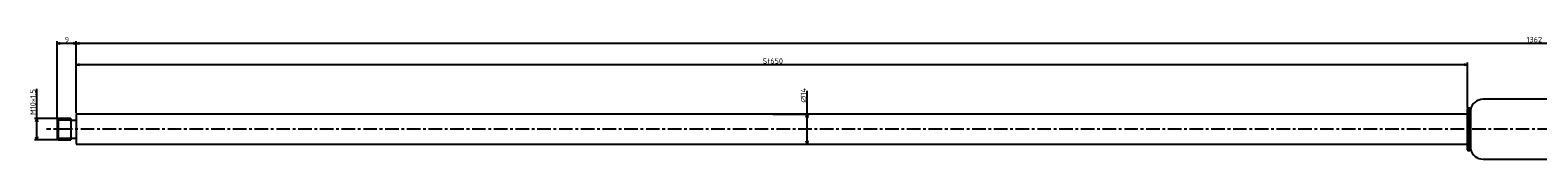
# Model space of a CAD drawing. Extents: x -998 to 411, y -134 to -77.
# Tile 1 of 2: x -998 to -294, y -134 to -77. Entities that reach past the tile are written whole.
import ezdxf

# ---------------------------------------------------------------- set-up
doc = ezdxf.new("R2010")
doc.units = 0
doc.header["$LTSCALE"] = 0.2
doc.linetypes.add('CENTER', pattern=[50.8, 31.75, -6.35, 6.35, -6.35])
doc.layers.get('0').update_dxf_attribs({"linetype": 'CONTINUOUS'})
doc.layers.get('DEFPOINTS').update_dxf_attribs({"linetype": 'CONTINUOUS'})
for name, color, linetype in [('18-0-CON', 3, 'CONTINUOUS'), ('18-2-CEN', 1, 'CENTER'), ('35-0-CON', 7, 'CONTINUOUS')]:
    doc.layers.add(name, color=color, linetype=linetype)
doc.styles.add('DIMENSION', font='isocp.shx', dxfattribs={"bigfont": 'bigfont.shx'})
doc.dimstyles.get("Standard").update_dxf_attribs({"dimtxt": 0.18, "dimasz": 0.18, "dimexe": 0.18, "dimexo": 0.0625, "dimgap": 0.09, "dimtad": 0, "dimtih": 1, "dimtoh": 1, "dimzin": 0, "dimcen": 0.09, "dimazin": 3, "dimtfac": 1, "dimtofl": 0, "dimtmove": 0, "dimatfit": 3})

# ---------------------------------------------------------------- blocks, each defined once
blk = doc.blocks.new('_OPEN30')
at = {"color": 0, "linetype": 'BYBLOCK'}
for p, q in [((-1, 0.27), (0, 0)), ((0, 0), (-1, -0.27)), ((0, 0), (-1, 0))]:
    blk.add_line(p, q, dxfattribs=at)
blk = doc.blocks.new('*U100')
at = {"layer": '18-0-CON', "color": 161, "style": 'DIMENSION'}
blk.add_text('St650', height=2.5, dxfattribs=at).set_placement((-655.8, -89.5))
blk = doc.blocks.new('*D47')
at = {"layer": '18-0-CON', "color": 161}
for p, q in [((-976.47, -112.63), (-976.47, -89)), ((-327.97, -90), (-974.97, -90)), ((-326.47, -109.93), (-326.47, -89))]:
    blk.add_line(p, q, dxfattribs=at)
at = {"layer": 'DEFPOINTS', "color": 0}
for p in [(-976.47, -90), (-326.47, -110.43), (-976.47, -113.13)]:
    blk.add_point(p, dxfattribs=at)
at = {"layer": '18-0-CON', "color": 161, "xscale": 1.5, "yscale": 1.5, "zscale": 1.5, "rotation": 180}
blk.add_blockref('_OPEN30', (-976.47, -90), dxfattribs=at)
at = {"layer": '18-0-CON'}
blk.add_blockref('*U100', (0, 0), dxfattribs=at)
at = {"layer": '18-0-CON', "color": 161, "xscale": 1.5, "yscale": 1.5, "zscale": 1.5}
blk.add_blockref('_OPEN30', (-326.47, -90), dxfattribs=at)
blk = doc.blocks.new('*U101')
at = {"layer": '18-0-CON', "color": 161, "style": 'DIMENSION'}
blk.add_text('∅14', height=2.5, rotation=90, dxfattribs=at).set_placement((-635.5, -107.75))
blk = doc.blocks.new('*D48')
at = {"layer": '18-0-CON', "color": 161}
for p, q in [((-635, -113.13), (-635, -102.12)), ((-650.97, -113.13), (-634, -113.13)), ((-635, -125.63), (-635, -114.63)), ((-650.97, -127.13), (-634, -127.13))]:
    blk.add_line(p, q, dxfattribs=at)
at = {"layer": 'DEFPOINTS', "color": 0}
for p in [(-651.47, -113.13), (-635, -113.13), (-651.47, -127.13)]:
    blk.add_point(p, dxfattribs=at)
at = {"layer": '18-0-CON'}
blk.add_blockref('*U101', (0, 0), dxfattribs=at)
at = {"layer": '18-0-CON', "color": 161, "xscale": 1.5, "yscale": 1.5, "zscale": 1.5}
for p, rotation in [((-635, -113.13), 90), ((-635, -127.13), 270)]:
    blk.add_blockref('_OPEN30', p, dxfattribs=dict(at, rotation=rotation))
blk = doc.blocks.new('*U95')
at = {"layer": '18-0-CON', "color": 161, "style": 'DIMENSION'}
blk.add_text('9', height=2.5, dxfattribs=at).set_placement((-981.89, -79.5))
blk = doc.blocks.new('*D49')
at = {"layer": '18-0-CON', "color": 161}
for p, q in [((-985.47, -115.13), (-985.47, -79)), ((-977.97, -80), (-983.97, -80)), ((-976.47, -112.63), (-976.47, -79))]:
    blk.add_line(p, q, dxfattribs=at)
at = {"layer": 'DEFPOINTS', "color": 0}
for p in [(-985.47, -80), (-985.47, -115.63), (-976.47, -113.13)]:
    blk.add_point(p, dxfattribs=at)
at = {"layer": '18-0-CON'}
blk.add_blockref('*U95', (0, 0), dxfattribs=at)
at = {"layer": '18-0-CON', "color": 161, "xscale": 1.5, "yscale": 1.5, "zscale": 1.5, "rotation": 180}
blk.add_blockref('_OPEN30', (-985.47, -80), dxfattribs=at)
at = {"layer": '18-0-CON', "color": 161, "xscale": 1.5, "yscale": 1.5, "zscale": 1.5}
blk.add_blockref('_OPEN30', (-976.47, -80), dxfattribs=at)
blk = doc.blocks.new('*U99')
at = {"layer": '18-0-CON', "color": 161, "style": 'DIMENSION'}
blk.add_text('M10×1.5', height=2.5, rotation=90, dxfattribs=at).set_placement((-995.5, -113.51))
blk = doc.blocks.new('*D50')
at = {"layer": '18-0-CON', "color": 161}
for p, q in [((-995, -115.13), (-995, -101.28)), ((-985.47, -115.13), (-996, -115.13)), ((-995, -123.63), (-995, -116.63)), ((-985.47, -125.13), (-996, -125.13))]:
    blk.add_line(p, q, dxfattribs=at)
at = {"layer": 'DEFPOINTS', "color": 0}
for p in [(-995, -115.13), (-984.97, -115.13), (-984.97, -125.13)]:
    blk.add_point(p, dxfattribs=at)
at = {"layer": '18-0-CON'}
blk.add_blockref('*U99', (0, 0), dxfattribs=at)
at = {"layer": '18-0-CON', "color": 161, "xscale": 1.5, "yscale": 1.5, "zscale": 1.5}
for p, rotation in [((-995, -115.13), 90), ((-995, -125.13), 270)]:
    blk.add_blockref('_OPEN30', p, dxfattribs=dict(at, rotation=rotation))
blk = doc.blocks.new('*U96')
at = {"layer": '18-0-CON', "color": 161, "style": 'DIMENSION'}
blk.add_text('1362', height=2.5, dxfattribs=at).set_placement((-298.8, -79.5))
blk = doc.blocks.new('*D51')
at = {"layer": '18-0-CON', "color": 161}
for p, q in [((-976.47, -112.63), (-976.47, -79)), ((384.03, -80), (-974.97, -80)), ((385.53, -109.68), (385.53, -79))]:
    blk.add_line(p, q, dxfattribs=at)
at = {"layer": 'DEFPOINTS', "color": 0}
for p in [(-976.47, -80), (385.53, -110.18), (-976.47, -113.13)]:
    blk.add_point(p, dxfattribs=at)
at = {"layer": '18-0-CON'}
blk.add_blockref('*U96', (0, 0), dxfattribs=at)
at = {"layer": '18-0-CON', "color": 161, "xscale": 1.5, "yscale": 1.5, "zscale": 1.5, "rotation": 180}
blk.add_blockref('_OPEN30', (-976.47, -80), dxfattribs=at)
at = {"layer": '18-0-CON', "color": 161, "xscale": 1.5, "yscale": 1.5, "zscale": 1.5}
blk.add_blockref('_OPEN30', (385.53, -80), dxfattribs=at)

msp = doc.modelspace()

# ---------------------------------------------------------------- linework, layer by layer
at = {"layer": '18-0-CON'}
for p, q in [((-978.975, -115.883), (-985.475, -115.883)), ((-985.475, -124.383), (-978.975, -124.383))]:
    msp.add_line(p, q, dxfattribs=at)
at = {"layer": '18-2-CEN'}
msp.add_line((403.525, -120.133), (-990.475, -120.133), dxfattribs=at)
at = {"layer": '35-0-CON'}
for p, q in [((-326.275, -110.233), (-326.475, -110.433)), ((-326.475, -110.433), (-326.475, -129.833)), ((-325.297, -110.233), (-326.275, -110.233)), ((-326.275, -110.233), (-326.275, -130.033)), ((-325.097, -110.433), (-325.297, -110.233)), ((-325.297, -110.233), (-325.297, -130.033)), ((-324.981, -110.865), (-325.097, -110.433)), ((-325.097, -110.433), (-325.097, -129.833)), ((-324.981, -110.865), (-324.981, -129.401)), ((377.325, -106.133), (-319.057, -106.133)), ((-984.975, -115.133), (-985.475, -115.633)), ((-985.475, -115.633), (-985.475, -124.633)), ((-978.975, -115.133), (-984.975, -115.133)), ((-984.975, -115.133), (-984.975, -119.002)), ((-984.975, -119.002), (-984.975, -125.133)), ((-978.975, -115.133), (-978.975, -125.133)), ((-978.975, -115.883), (-976.475, -115.883)), ((-326.475, -113.133), (-976.475, -113.133)), ((-976.475, -113.133), (-976.475, -127.133)), ((-985.475, -124.633), (-984.975, -125.133)), ((-984.975, -125.133), (-978.975, -125.133)), ((-978.975, -124.383), (-976.475, -124.383)), ((-976.475, -127.133), (-326.475, -127.133)), ((-326.475, -129.833), (-326.275, -130.033)), ((-326.275, -130.033), (-325.297, -130.033)), ((-325.297, -130.033), (-325.097, -129.833)), ((-325.097, -129.833), (-324.981, -129.401)), ((-319.057, -134.133), (377.325, -134.133))]:
    msp.add_line(p, q, dxfattribs=at)
for centre, start, end in [((-319.057, -112.208), 90, 167.227298), ((-319.057, -128.058), 192.772702, 270)]:
    msp.add_arc(centre, 6.075, start, end, dxfattribs=at)

# ---------------------------------------------------------------- dimensions: what is measured, and where the dimension line sits
at = {"layer": '18-0-CON'}
for base, p1, p2, override, picture, middle in [((-985.475, -80), (-976.475, -113.133), (-985.475, -115.633), {"dimscale": 1}, '*D49', (-980.975, -78.25)), ((-976.475, -80), (385.525, -110.183), (-976.475, -113.133), {"dimscale": 1}, '*D51', (-295.475, -78.25)), ((-976.475, -90), (-326.475, -110.433), (-976.475, -113.133), {"dimscale": 1, "dimpost": 'St<>'}, '*D47', (-651.475, -88.25))]:
    dim = msp.add_linear_dim(base=base, p1=p1, p2=p2, dimstyle='Standard', override=override, dxfattribs=at)
    dim.commit()
    dim.dimension.update_dxf_attribs({"geometry": picture, "text_midpoint": middle})
dim = msp.add_linear_dim(base=(-995, -115.133), p1=(-984.975, -125.133), p2=(-984.975, -115.133), angle=90, dimstyle='Standard', override={"dimscale": 1, "dimpost": 'M<>×1.5'}, dxfattribs=at)
dim.commit()
dim.dimension.update_dxf_attribs({"geometry": '*D50', "text_midpoint": (-996.75, -107.456)})
dim = msp.add_linear_dim(base=(-635, -113.133), p1=(-651.475, -127.133), p2=(-651.475, -113.133), angle=90, dimstyle='Standard', override={"dimscale": 1, "dimpost": '%%c<>'}, dxfattribs=at)
dim.commit()
dim.dimension.update_dxf_attribs({"geometry": '*D48', "text_midpoint": (-635, -105), "dimtype": 128})

doc.saveas('drawing.dxf')
